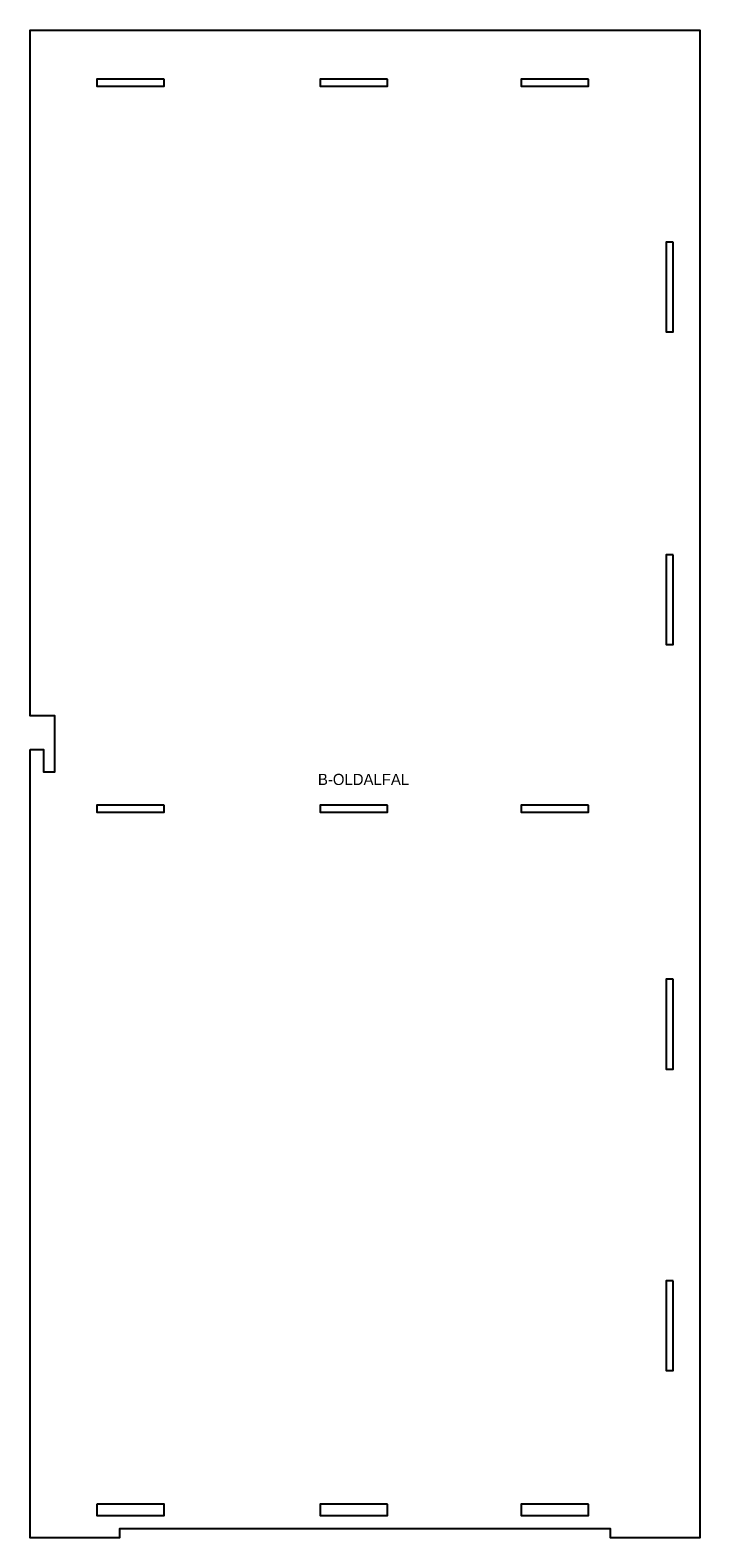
# Model space of a CAD drawing. Header units: millimetres. Extents: x 0 to 600, y 0 to 1350.
import ezdxf
from ezdxf.enums import TextEntityAlignment as Align

# ---------------------------------------------------------------- set-up
doc = ezdxf.new("R2010")
doc.units = ezdxf.units.MM
doc.layers.add('JELOLES', color=5, linetype='Continuous')
doc.layers.add('VAGAS', color=1, linetype='Continuous')

msp = doc.modelspace()

# ---------------------------------------------------------------- linework, layer by layer
at = {"layer": 'VAGAS'}
for points in [[(0, 705.9), (11.9, 705.9), (11.9, 685.9), (22.1, 685.9), (22.1, 705.9), (22.1, 736.1), (11.9, 736.1), (0, 736.1), (0, 1350), (600, 1350), (600, 0), (520, 0), (520, 8), (80, 8), (80, 0), (0, 0)], [(120.2, 1306.1), (59.8, 1306.1), (59.8, 1299.9), (120.2, 1299.9)], [(320.2, 1306.1), (259.8, 1306.1), (259.8, 1299.9), (320.2, 1299.9)], [(500.2, 1306.1), (439.8, 1306.1), (439.8, 1299.9), (500.2, 1299.9)], [(576.1, 1160.2), (569.9, 1160.2), (569.9, 1079.8), (576.1, 1079.8)], [(576.1, 880.2), (569.9, 880.2), (569.9, 799.8), (576.1, 799.8)], [(120.2, 656.1), (59.8, 656.1), (59.8, 649.9), (120.2, 649.9)], [(320.2, 656.1), (259.8, 656.1), (259.8, 649.9), (320.2, 649.9)], [(500.2, 656.1), (439.8, 656.1), (439.8, 649.9), (500.2, 649.9)], [(576.1, 500.2), (569.9, 500.2), (569.9, 419.8), (576.1, 419.8)], [(576.1, 230.2), (569.9, 230.2), (569.9, 149.8), (576.1, 149.8)], [(59.8, 30.1), (59.8, 19.9), (120.2, 19.9), (120.2, 30.1)], [(320.2, 30.1), (259.8, 30.1), (259.8, 19.9), (320.2, 19.9)], [(500.2, 30.1), (439.8, 30.1), (439.8, 19.9), (500.2, 19.9)]]:
    msp.add_lwpolyline(points, close=True, dxfattribs=at)

# ---------------------------------------------------------------- texts
at = {"layer": 'JELOLES'}
msp.add_text('B-OLDALFAL', height=10, dxfattribs=at).set_placement((298.7, 679.1), align=Align.MIDDLE_CENTER)

doc.saveas('drawing.dxf')
